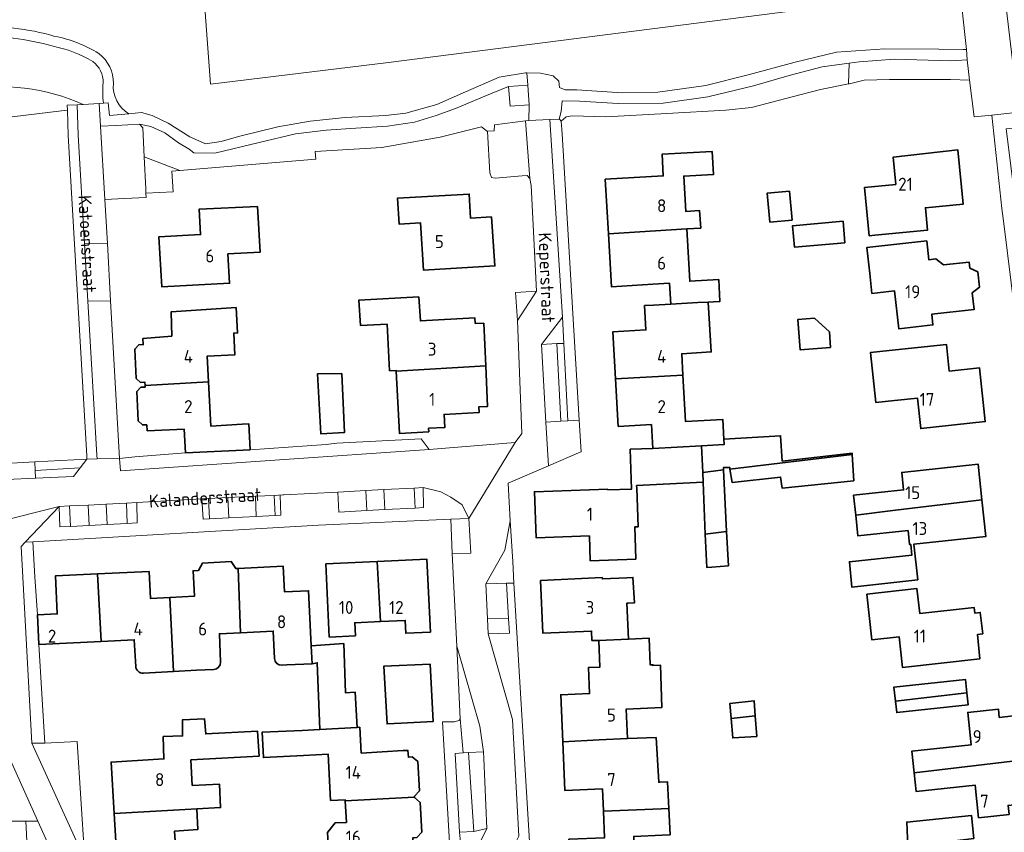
# Model space of a CAD drawing. Header units: metres. Extents: x 245598 to 248629, y 478632 to 481821.
# Tile 81 of 122: x 247594 to 247732, y 479771 to 479884. Entities that reach past the tile are written whole.
import ezdxf
from ezdxf.enums import TextEntityAlignment as Align

# ---------------------------------------------------------------- set-up
doc = ezdxf.new("R2010")
doc.units = ezdxf.units.M
for name, color, linetype, lineweight in [('B-XX-GR-GROENVOORZIENING-GV', 80, 'Continuous', 18), ('B-XX-IE-TERREINAFSCHEIDING_KUNSTMATIG_HEKWERK-G', 20, 'IE-TERREINAFSCHEIDING-KUNSTMATIG', 18), ('B-XX-OG-BEBOUWING-GV', 7, 'Continuous', 35), ('B-XX-OG-BEBOUWING-T18', 10, 'Continuous', 18), ('B-XX-OG-BEBOUWING_LOODS-GV', 7, 'Continuous', 35), ('B-XX-OG-TERREIN_ERF-GV', 7, 'Continuous', 18), ('B-XX-OG-TOPOGRAFIE-T18', 10, 'Continuous', 18), ('B-XX-VH-ONVERHARD-GV', 252, 'Continuous', 18), ('B-XX-VH-VERHARDING_GESLOTEN-GV', 252, 'Continuous', 18), ('B-XX-VH-VERHARDING_OPEN-GV', 252, 'Continuous', 18)]:
    doc.layers.add(name, color=color, linetype=linetype, lineweight=lineweight)
doc.styles.add('NLCS-ISO-M-T18', font='NLCS-ISO.ttf', dxfattribs={"height": 1.8})
doc.linetypes.add('IE-TERREINAFSCHEIDING-KUNSTMATIG', pattern='A,4,[82,NLCS.SHX,S=0.75,R=90,X=0,Y=0],4,-2', length=10)

msp = doc.modelspace()

# ---------------------------------------------------------------- linework, layer by layer
at = {"layer": 'B-XX-GR-GROENVOORZIENING-GV'}
for points in [[(247725.613, 479888.2), (247645.912, 479877.963), (247621.075, 479874.938), (247619.494, 479896.311)], [(247609.696, 479870.816), (247611.462, 479870.975), (247612.975, 479870.588), (247615.175, 479869.513), (247618.225, 479867.612), (247620.375, 479866.625), (247622.575, 479866.975), (247625, 479867.638), (247630.475, 479869.013), (247634.975, 479869.787), (247639.862, 479870.313), (247645.475, 479870.575), (247648.325, 479870.912), (247652.638, 479872.125), (247656.625, 479873.9), (247661.325, 479875.9), (247665.025, 479876.525), (247665.211, 479876.52), (247667.088, 479876.475), (247668.863, 479876.125), (247669.675, 479875.375), (247669.738, 479874.5), (247670.525, 479874.175), (247672.175, 479874.175), (247678.5, 479873.725), (247683.488, 479873.825), (247690.162, 479874.775), (247696.063, 479876.225), (247702.6, 479878.013), (247708.4, 479879.4), (247715.137, 479879.875), (247722.625, 479879.825), (247726.1, 479879.775), (247726.525, 479879.763), (247726.275, 479881.888), (247725.688, 479887.513)], [(247603.35, 479872.132), (247605.587, 479872.263)], [(247605.587, 479872.263), (247606.167, 479872.292)]]:
    msp.add_lwpolyline(points, dxfattribs=at)
for points in [[(247587.782, 479882.799, -0.0934158), (247599.402, 479881.611)], [(247599.138, 479880.227, 0.09344), (247587.901, 479881.395)], [(247599.402, 479881.611, -0.0924674), (247605.515, 479879.216)], [(247604.67, 479878.089, 0.0924383), (247599.138, 479880.227)], [(247606.133, 479875.14, 0.2430343), (247604.67, 479878.089)], [(247605.515, 479879.216, -0.2429097), (247607.544, 479875.025)], [(247586.694, 479874.172, -0.1471226), (247603.35, 479872.132)], [(247606.167, 479872.292, -0.0575929), (247606.133, 479875.14)], [(247607.544, 479875.025, 0.2844818), (247609.696, 479870.816)]]:
    msp.add_lwpolyline(points, format="xyb", dxfattribs=at)
for points in [[(247710.031, 479874.98), (247710.2, 479875.013), (247712.213, 479875.513), (247715.787, 479875.575), (247720.338, 479875.575), (247724.262, 479875.588), (247726.938, 479875.5), (247726.587, 479878.325), (247724.337, 479878.2), (247721.175, 479878.3), (247716.475, 479878.412), (247711.537, 479878.063), (247710.13, 479877.871)], [(247669.975, 479869.775), (247670.675, 479870.375), (247671.5, 479870.513), (247676.225, 479870.375), (247684.738, 479870.862), (247692.963, 479871.325), (247696.525, 479871.675), (247702.188, 479873.175), (247706.137, 479874.225), (247710.031, 479874.98), (247710.13, 479877.871), (247706.4, 479877.362), (247701.775, 479876.175), (247696.787, 479874.713), (247690.425, 479873.175), (247684.225, 479872.3), (247677.925, 479872.263), (247672.563, 479872.575), (247670.137, 479872.625), (247669.975, 479871.138), (247669.725, 479870.061), (247669.762, 479870.063)], [(247659.713, 479868.362), (247659.713, 479868.388), (247660.625, 479868.438), (247660.675, 479869.263), (247665.017, 479869.839), (247665.476, 479869.9), (247665.525, 479872.075), (247662.875, 479871.875), (247662.625, 479874.612), (247659.363, 479873.287), (247655.275, 479871.575), (247652.575, 479870.588), (247649.513, 479869.662), (247645.763, 479869.088), (247641.338, 479868.825), (247637.225, 479868.513), (247632.938, 479868), (247627.9, 479866.8), (247621.712, 479865.313), (247618.788, 479865.388), (247618.1, 479865.9), (247616.625, 479866.775), (247614.737, 479868.175), (247612.775, 479869.063), (247611.2, 479869.362), (247611.675, 479868.875), (247611.859, 479864.839), (247616.83, 479862.899), (247635.787, 479864.486), (247635.7, 479865.563), (247644.987, 479866.138), (247653.125, 479867.575), (247658.875, 479869)], [(247612.063, 479860.375), (247612.091, 479859.763), (247615.889, 479859.924), (247615.681, 479862.803), (247616.83, 479862.899), (247611.859, 479864.839)], [(247670.938, 479828.025), (247670.338, 479838.787), (247669.375, 479838.787), (247669.925, 479827.963)], [(247592.506, 479822.052), (247592.633, 479819.822), (247596.675, 479820), (247596.625, 479821.1), (247596.598, 479822.28)], [(247603.863, 479822.687), (247596.598, 479822.28), (247596.625, 479821.1), (247602.929, 479821.476)], [(247627.35, 479817.505), (247627.469, 479814.693), (247630.108, 479814.833), (247629.99, 479817.626)], [(247631.178, 479817.681), (247629.99, 479817.626), (247630.108, 479814.833), (247630.9, 479814.875), (247630.825, 479817.662)], [(247642.763, 479818.295), (247638.825, 479818.088), (247638.975, 479815.3), (247642.881, 479815.506)], [(247642.881, 479815.506), (247645.395, 479815.639), (247645.277, 479818.427), (247642.763, 479818.295)], [(247649.498, 479818.648), (247645.277, 479818.427), (247645.395, 479815.639), (247649.615, 479815.862)], [(247650.737, 479818.713), (247649.498, 479818.648), (247649.615, 479815.862), (247650.8, 479815.925)], [(247601.428, 479816.147), (247601.549, 479813.299), (247604.151, 479813.432), (247604.032, 479816.276)], [(247604.032, 479816.276), (247604.151, 479813.432), (247606.666, 479813.56), (247606.546, 479816.4)], [(247609.477, 479813.704), (247609.357, 479816.54), (247606.546, 479816.4), (247606.666, 479813.56)], [(247610.837, 479816.613), (247609.357, 479816.54), (247609.477, 479813.704), (247610.875, 479813.775)], [(247620.951, 479814.346), (247620.829, 479817.205), (247619.888, 479817.162), (247620.087, 479814.3)], [(247620.829, 479817.205), (247620.951, 479814.346), (247623.635, 479814.489), (247623.515, 479817.329)], [(247627.35, 479817.505), (247623.515, 479817.329), (247623.635, 479814.489), (247627.469, 479814.693)], [(247599.975, 479816.075), (247600.088, 479813.225), (247601.549, 479813.299), (247601.428, 479816.147)], [(247657.388, 479809.588), (247657.125, 479814.4), (247654.625, 479814.325), (247654.8, 479809.513), (247654.8, 479809.5)], [(247659.708, 479800.394), (247662.644, 479800.476), (247662.363, 479805.363), (247659.463, 479805.275)], [(247662.644, 479800.476), (247659.708, 479800.394), (247659.825, 479798.312), (247662.762, 479798.425)], [(247656.329, 479781.73), (247655.225, 479781.625), (247655.8, 479770.663), (247657.8, 479770.762), (247657.063, 479781.8)]]:
    msp.add_lwpolyline(points, close=True, dxfattribs=at)
at = {"layer": 'B-XX-IE-TERREINAFSCHEIDING_KUNSTMATIG_HEKWERK-G'}
msp.add_lwpolyline([(247626.611, 479823.982), (247637.2, 479824.738)], dxfattribs=at)
at = {"layer": 'B-XX-OG-BEBOUWING-GV'}
for points in [[(247716.673, 479860.976), (247712.297, 479860.55), (247712.953, 479853.818), (247713.727, 479853.893), (247721.082, 479854.61), (247720.778, 479857.722), (247726.042, 479858.235), (247725.283, 479865.796), (247716.302, 479864.781)], [(247687.499, 479854.765), (247689.452, 479854.889), (247689.297, 479857.325), (247687.363, 479857.202), (247687.089, 479862.122), (247691.206, 479862.351), (247691.026, 479865.574), (247684.06, 479865.186), (247684.229, 479862.148), (247676.135, 479861.696), (247676.567, 479854.07)], [(247660.274, 479856.432), (247657.359, 479856.254), (247657.171, 479859.631), (247647.18, 479859.058), (247647.388, 479855.434), (247650.391, 479855.607), (247650.768, 479849.029), (247660.759, 479849.602)], [(247699.061, 479855.72), (247702.177, 479855.998), (247701.819, 479860.01), (247698.703, 479859.732)], [(247627.661, 479857.9), (247619.531, 479857.533), (247619.717, 479853.975), (247613.895, 479853.67), (247614.324, 479846.672), (247623.758, 479847.2), (247623.529, 479851.28), (247628.017, 479851.531)], [(247689.054, 479844.495), (247690.491, 479844.576), (247691.242, 479844.618), (247692.117, 479844.667), (247691.948, 479847.699), (247687.906, 479847.474), (247687.499, 479854.765), (247676.567, 479854.07), (247676.984, 479846.709), (247682.76, 479847.05), (247685.109, 479847.188), (247685.271, 479844.281)], [(247709.554, 479852.838), (247709.286, 479855.843), (247702.255, 479855.216), (247702.523, 479852.211)], [(247726.955, 479849.308), (247726.867, 479850.151), (247723.288, 479849.761), (247722.245, 479850.583), (247721.251, 479850.475), (247720.966, 479853.093), (247712.629, 479852.185), (247713.024, 479848.562), (247713.327, 479845.784), (247716.482, 479846.128), (247717.056, 479840.859), (247721.827, 479841.379), (247721.665, 479842.87), (247727.56, 479843.512), (247727.315, 479845.862), (247728.316, 479846.637), (247728.083, 479848.775)], [(247657.997, 479841.573), (247657.96, 479842.372), (247650.361, 479841.943), (247650.138, 479845.284), (247641.797, 479844.843), (247642.006, 479841.307), (247645.725, 479841.47), (247646.069, 479834.996), (247646.968, 479835.043), (247646.972, 479834.959), (247659.467, 479835.673), (247659.194, 479841.629)], [(247620.818, 479833.466), (247620.646, 479837.038), (247624.473, 479837.212), (247624.335, 479840.247), (247624.866, 479840.272), (247624.657, 479843.807), (247615.628, 479843.228), (247615.693, 479839.831), (247611.666, 479839.471), (247611.704, 479838.652), (247611.085, 479838.623), (247610.533, 479838.017), (247610.724, 479833.921), (247611.33, 479833.369), (247611.949, 479833.398), (247611.97, 479832.961)], [(247690.491, 479844.576), (247689.054, 479844.495), (247685.271, 479844.281), (247682.871, 479844.147), (247681.611, 479844.077), (247681.8, 479840.697), (247677.202, 479840.441), (247677.567, 479833.884), (247686.968, 479834.402), (247686.803, 479837.365), (247690.907, 479837.61)], [(247715.723, 479837.801), (247713.115, 479837.52), (247713.865, 479830.558), (247716.473, 479830.839), (247719.658, 479831.182), (247720.115, 479826.934), (247729.128, 479827.904), (247728.322, 479835.395), (247724.105, 479834.94), (247723.705, 479838.66)], [(247659.467, 479835.673), (247646.972, 479834.959), (247647.434, 479826.266), (247651.518, 479826.483), (247651.492, 479826.982), (247653.768, 479827.103), (247653.672, 479828.92), (247658.565, 479829.18), (247658.528, 479829.977), (247659.726, 479830.033)], [(247639.4, 479834.613), (247636.025, 479834.575), (247636.463, 479826.225), (247639.775, 479826.375)], [(247689.577, 479824.544), (247692.726, 479824.719), (247692.684, 479825.464), (247692.532, 479828.198), (247687.33, 479827.909), (247686.968, 479834.402), (247677.567, 479833.884), (247677.938, 479827.236), (247682.58, 479827.494), (247682.765, 479824.164)], [(247612.226, 479827.474), (247612.265, 479826.634), (247617.427, 479826.839), (247617.613, 479823.532), (247625.637, 479823.933), (247626.611, 479823.982), (247626.43, 479827.605), (247625.515, 479827.559), (247621.116, 479827.28), (247620.818, 479833.466), (247611.97, 479832.961), (247611.981, 479832.728), (247611.361, 479832.699), (247610.809, 479832.093), (247611, 479827.997), (247611.606, 479827.445)], [(247693.527, 479821.286), (247710.572, 479823.332), (247710.563, 479823.5), (247700.825, 479822.412), (247700.588, 479825.937), (247692.684, 479825.464), (247692.726, 479824.719), (247689.577, 479824.544), (247689.73, 479820.83), (247692.625, 479821.178), (247692.637, 479821.525), (247693.488, 479821.525)], [(247689.577, 479824.544), (247682.765, 479824.164), (247679.608, 479824.053), (247679.804, 479818.502), (247676.496, 479818.385), (247676.493, 479818.485), (247666.259, 479818.123), (247666.485, 479811.717), (247673.93, 479811.98), (247674.052, 479808.521), (247680.396, 479808.745), (247680.238, 479813.216), (247680.707, 479813.233), (247680.516, 479818.628), (247680.498, 479818.986), (247689.786, 479819.456), (247689.73, 479820.83)], [(247693.527, 479821.286), (247693.838, 479819.4), (247700.588, 479820.175), (247700.825, 479818.625), (247710.775, 479819.662), (247710.572, 479823.332)], [(247711.059, 479814.879), (247716.582, 479815.579), (247728.664, 479816.987), (247728.136, 479821.957), (247717.481, 479820.824), (247717.74, 479818.384), (247710.765, 479817.642)], [(247690.083, 479812.22), (247693.059, 479812.597), (247692.625, 479821.178), (247689.73, 479820.83), (247689.786, 479819.456)], [(247711.059, 479814.879), (247711.367, 479811.982), (247718.352, 479812.725), (247718.56, 479810.767), (247718.731, 479810.785), (247718.887, 479809.3), (247710.175, 479808.363), (247710.525, 479804.825), (247719.713, 479805.863), (247719.176, 479810.832), (247729.205, 479811.899), (247728.664, 479816.987), (247716.582, 479815.579)], [(247693.059, 479812.597), (247690.083, 479812.22), (247690.275, 479807.575), (247691.012, 479807.625), (247693.3, 479807.812)], [(247644.34, 479808.399), (247637.173, 479808.065), (247637.649, 479797.877), (247641.291, 479798.046), (247641.206, 479799.86), (247644.78, 479800.027)], [(247644.78, 479800.027), (247648.239, 479800.188), (247648.323, 479798.402), (247651.752, 479798.562), (247651.277, 479808.723), (247644.34, 479808.399)], [(247596.987, 479800.959), (247597.176, 479796.845), (247605.862, 479797.275), (247605.315, 479806.677), (247599.47, 479806.388), (247599.732, 479801.094)], [(247667.096, 479805.75), (247667.444, 479798.396), (247674.235, 479798.717), (247674.281, 479797.394), (247675.23, 479797.414), (247679.367, 479797.597), (247679.15, 479802.59), (247679.322, 479802.598), (247680.219, 479802.655), (247679.995, 479806.181), (247679.155, 479806.128), (247675.73, 479805.966), (247675.721, 479806.157)], [(247712.585, 479803.861), (247713.295, 479797.501), (247717.103, 479797.926), (247717.58, 479793.649), (247728.387, 479794.855), (247728.019, 479798.227), (247728.761, 479798.325), (247728.418, 479801.316), (247727.666, 479801.226), (247727.581, 479801.992), (247719.994, 479801.17), (247719.588, 479804.64)], [(247636.336, 479784.984), (247641.55, 479785.277), (247641.275, 479790.175), (247639.938, 479790.075), (247639.662, 479796.963), (247635.147, 479796.647), (247635.27, 479794.154), (247635.975, 479794.287)], [(247679.223, 479783.736), (247679.043, 479787.813), (247684.037, 479788.075), (247683.823, 479793.961), (247682.786, 479793.903), (247682.781, 479794.014), (247682.399, 479793.997), (247682.234, 479797.724), (247679.367, 479797.597), (247675.23, 479797.414), (247675.395, 479793.687), (247673.798, 479793.616), (247673.958, 479790.004), (247669.928, 479789.826), (247670.219, 479783.276), (247675.301, 479783.563)], [(247647.688, 479785.875), (247652.125, 479786.1), (247651.737, 479794.075), (247645.275, 479793.825), (247645.713, 479785.775)], [(247726.548, 479790.087), (247726.345, 479791.965), (247716.391, 479790.89), (247716.602, 479788.924)], [(247716.602, 479788.924), (247716.77, 479787.351), (247726.728, 479788.421), (247726.548, 479790.087)], [(247697.057, 479786.875), (247696.907, 479788.973), (247693.491, 479788.607), (247693.673, 479786.529)], [(247735.303, 479780.856), (247734.622, 479787.056), (247731.075, 479786.666), (247730.947, 479787.834), (247726.677, 479787.365), (247727.171, 479782.869), (247718.873, 479781.957), (247719.203, 479778.951)], [(247615.922, 479773.75), (247619.163, 479773.939), (247622.5, 479774.104), (247622.339, 479777.367), (247618.547, 479777.18), (247618.372, 479780.736), (247627.862, 479781.275), (247627.662, 479784.738), (247620.425, 479784.375), (247620.275, 479786.463), (247617.164, 479786.318), (247617.207, 479784.097), (247614.504, 479784.009), (247614.594, 479780.874), (247607.239, 479780.449), (247607.653, 479773.266)], [(247693.673, 479786.529), (247693.912, 479783.812), (247697.262, 479784.025), (247697.057, 479786.875)], [(247639.891, 479775.064), (247649.55, 479775.558), (247649.543, 479775.688), (247650.223, 479776.428), (247649.992, 479780.521), (247649.215, 479781.158), (247648.677, 479781.128), (247648.624, 479782.077), (247647.943, 479782.039), (247642.104, 479781.71), (247641.902, 479785.297), (247641.55, 479785.277), (247636.336, 479784.984), (247633.87, 479784.846), (247628.285, 479784.601), (247628.459, 479781.063), (247634.067, 479781.34), (247637.513, 479781.533), (247637.829, 479775.109), (247639.885, 479775.178)], [(247679.223, 479783.736), (247675.301, 479783.563), (247670.219, 479783.276), (247670.521, 479776.471), (247675.736, 479776.702), (247675.874, 479773.589), (247683.921, 479773.944), (247684.983, 479773.991), (247684.799, 479777.698), (247683.757, 479777.646), (247683.59, 479777.639), (247683.225, 479783.862)], [(247719.203, 479778.951), (247719.49, 479776.342), (247727.699, 479777.244), (247728.201, 479772.673), (247732.441, 479773.139), (247732.302, 479774.408), (247735.967, 479774.811), (247735.303, 479780.856)], [(247640.061, 479772.044), (247638.49, 479771.967), (247637.409, 479770.631), (247637.528, 479768.211), (247634.826, 479768.06), (247635.019, 479764.618), (247642.913, 479765.061), (247642.721, 479768.463), (247649.368, 479768.837), (247649.308, 479769.906), (247649.847, 479769.936), (247650.547, 479770.657), (247650.312, 479774.83), (247649.554, 479775.489), (247649.55, 479775.558), (247639.891, 479775.064)], [(247607.653, 479773.266), (247608.058, 479766.253), (247615.423, 479766.679), (247615.638, 479764.025), (247627.075, 479764.6), (247627.075, 479764.675), (247626.8, 479768.075), (247616.285, 479767.458), (247616.09, 479770.833), (247619.325, 479771.025), (247619.163, 479773.939), (247615.922, 479773.75)], [(247671.106, 479768.946), (247671.115, 479768.736), (247670.576, 479768.712), (247669.891, 479767.973), (247670.054, 479764.283), (247670.801, 479763.607), (247671.341, 479763.631), (247671.355, 479763.308), (247676.341, 479763.59), (247680.385, 479763.769), (247680.106, 479770.076), (247684.085, 479770.252), (247685.166, 479770.306), (247684.983, 479773.991), (247683.921, 479773.944), (247675.874, 479773.589), (247676.037, 479769.905), (247671.073, 479769.685)], [(247727.532, 479769.771), (247727.225, 479772.988), (247718.175, 479772.075), (247718.325, 479768.738), (247718.346, 479768.739), (247721.485, 479769.071)]]:
    msp.add_lwpolyline(points, close=True, dxfattribs=at)
for points in [[(247622.494, 479794.375), (247622.337, 479798.338), (247625.271, 479798.483), (247624.943, 479807.438), (247624.605, 479807.421), (247623.989, 479808.387), (247619.962, 479808.188), (247619.435, 479807.165), (247618.669, 479807.127), (247618.845, 479803.554), (247615.44, 479803.386)], [(247612.52, 479807.033), (247605.315, 479806.677), (247605.862, 479797.275), (247610.465, 479797.502), (247610.672, 479793.791)], [(247611.726, 479792.849), (247615.946, 479793.084), (247615.715, 479797.762), (247615.44, 479803.386), (247612.706, 479803.251), (247612.52, 479807.033)], [(247631.067, 479793.947), (247631.729, 479793.98), (247635.27, 479794.154), (247635.147, 479796.647), (247634.768, 479804.333), (247631.414, 479804.168), (247631.237, 479807.749), (247624.943, 479807.438)], [(247624.943, 479807.438), (247625.271, 479798.483), (247629.832, 479798.709), (247630.019, 479794.897)], [(247615.44, 479803.386), (247615.715, 479797.762), (247615.946, 479793.084), (247619.135, 479793.241), (247621.534, 479793.336)]]:
    msp.add_lwpolyline(points, dxfattribs=at)
for points in [[(247621.534, 479793.336, 0.4137937), (247622.494, 479794.375)], [(247630.019, 479794.897, 0.4135504), (247631.067, 479793.947)], [(247610.672, 479793.791, 0.4146523), (247611.726, 479792.849)]]:
    msp.add_lwpolyline(points, format="xyb", dxfattribs=at)
at = {"layer": 'B-XX-OG-BEBOUWING_LOODS-GV'}
msp.add_lwpolyline([(247707.556, 479838.236), (247707.388, 479840.4), (247705.314, 479842.317), (247702.983, 479842.136), (247703.313, 479837.906)], close=True, dxfattribs=at)
at = {"layer": 'B-XX-OG-TERREIN_ERF-GV'}
for points in [[(247725.613, 479888.2), (247725.907, 479888.222), (247726.925, 479888.3), (247727.063, 479889.475), (247726.05, 479898.437), (247720.295, 479897.832), (247719.808, 479902.469), (247725.563, 479903.074), (247724.238, 479913.025), (247722.988, 479912.888), (247722.837, 479912.868), (247687.207, 479908.195), (247661.425, 479904.813), (247629.427, 479900.609), (247619.275, 479899.275), (247619.277, 479899.253), (247619.494, 479896.311), (247621.075, 479874.938), (247645.912, 479877.963)], [(247620.646, 479837.038), (247620.818, 479833.466), (247621.116, 479827.28), (247625.515, 479827.559), (247626.43, 479827.605), (247626.611, 479823.982), (247637.2, 479824.738), (247638.688, 479824.888), (247650.487, 479825.525), (247651.6, 479824.037), (247663.563, 479824.975), (247664.512, 479826.263), (247663.887, 479842.013), (247663.631, 479845.899), (247666.563, 479846.113), (247665.8, 479860.825), (247665.625, 479861.775), (247665.225, 479862.213), (247664.537, 479862.162), (247660.775, 479861.838), (247660.275, 479861.925), (247660.025, 479862.575), (247659.713, 479868.362), (247658.875, 479869), (247653.125, 479867.575), (247644.987, 479866.138), (247635.7, 479865.563), (247635.787, 479864.486), (247616.83, 479862.899), (247615.681, 479862.803), (247615.889, 479859.924), (247612.091, 479859.763), (247612.119, 479859.151), (247609.1, 479859.013), (247606.363, 479858.888), (247606.714, 479852.748), (247607.17, 479844.755), (247608.425, 479822.775), (247610.538, 479823), (247617.613, 479823.532), (247617.427, 479826.839), (247612.265, 479826.634), (247612.226, 479827.474), (247611.606, 479827.445), (247611, 479827.997), (247610.809, 479832.093), (247611.361, 479832.699), (247611.981, 479832.728), (247611.97, 479832.961), (247611.949, 479833.398), (247611.33, 479833.369), (247610.724, 479833.921), (247610.533, 479838.017), (247611.085, 479838.623), (247611.704, 479838.652), (247611.666, 479839.471), (247615.693, 479839.831), (247615.628, 479843.228), (247624.657, 479843.807), (247624.866, 479840.272), (247624.335, 479840.247), (247624.473, 479837.212)], [(247713.727, 479853.893), (247712.953, 479853.818), (247712.297, 479860.55), (247716.673, 479860.976), (247716.302, 479864.781), (247725.283, 479865.796), (247726.042, 479858.235), (247720.778, 479857.722), (247721.082, 479854.61)], [(247710.572, 479823.332), (247710.775, 479819.662), (247700.825, 479818.625), (247700.588, 479820.175), (247693.838, 479819.4), (247693.527, 479821.286), (247693.488, 479821.525), (247692.637, 479821.525), (247692.625, 479821.178), (247693.059, 479812.597), (247693.3, 479807.812), (247691.012, 479807.625), (247690.275, 479807.575), (247690.083, 479812.22), (247689.786, 479819.456), (247680.498, 479818.986), (247680.516, 479818.628), (247680.707, 479813.233), (247680.238, 479813.216), (247680.396, 479808.745), (247674.052, 479808.521), (247673.93, 479811.98), (247666.485, 479811.717), (247666.259, 479818.123), (247676.493, 479818.485), (247676.496, 479818.385), (247679.804, 479818.502), (247679.608, 479824.053), (247682.765, 479824.164), (247682.58, 479827.494), (247677.938, 479827.236), (247677.567, 479833.884), (247677.202, 479840.441), (247681.8, 479840.697), (247681.611, 479844.077), (247682.871, 479844.147), (247685.271, 479844.281), (247685.109, 479847.188), (247682.76, 479847.05), (247676.984, 479846.709), (247676.567, 479854.07), (247676.135, 479861.696), (247684.229, 479862.148), (247684.06, 479865.186), (247691.026, 479865.574), (247691.206, 479862.351), (247687.089, 479862.122), (247687.363, 479857.202), (247689.297, 479857.325), (247689.452, 479854.889), (247687.499, 479854.765), (247687.906, 479847.474), (247691.948, 479847.699), (247692.117, 479844.667), (247691.242, 479844.618), (247690.491, 479844.576), (247690.907, 479837.61), (247686.803, 479837.365), (247686.968, 479834.402), (247687.33, 479827.909), (247692.532, 479828.198), (247692.684, 479825.464), (247700.588, 479825.937), (247700.825, 479822.412), (247710.563, 479823.5)], [(247657.171, 479859.631), (247657.359, 479856.254), (247660.274, 479856.432), (247660.759, 479849.602), (247650.768, 479849.029), (247650.391, 479855.607), (247647.388, 479855.434), (247647.18, 479859.058)], [(247699.061, 479855.72), (247698.703, 479859.732), (247701.819, 479860.01), (247702.177, 479855.998)], [(247627.661, 479857.9), (247628.017, 479851.531), (247623.529, 479851.28), (247623.758, 479847.2), (247614.324, 479846.672), (247613.895, 479853.67), (247619.717, 479853.975), (247619.531, 479857.533)], [(247709.554, 479852.838), (247702.523, 479852.211), (247702.255, 479855.216), (247709.286, 479855.843)], [(247723.288, 479849.761), (247726.867, 479850.151), (247726.955, 479849.308), (247728.083, 479848.775), (247728.316, 479846.637), (247727.315, 479845.862), (247727.56, 479843.512), (247721.665, 479842.87), (247721.827, 479841.379), (247717.056, 479840.859), (247716.482, 479846.128), (247713.327, 479845.784), (247713.024, 479848.562), (247712.629, 479852.185), (247720.966, 479853.093), (247721.251, 479850.475), (247722.245, 479850.583)], [(247645.725, 479841.47), (247642.006, 479841.307), (247641.797, 479844.843), (247650.138, 479845.284), (247650.361, 479841.943), (247657.96, 479842.372), (247657.997, 479841.573), (247659.194, 479841.629), (247659.467, 479835.673), (247659.726, 479830.033), (247658.528, 479829.977), (247658.565, 479829.18), (247653.672, 479828.92), (247653.768, 479827.103), (247651.492, 479826.982), (247651.518, 479826.483), (247647.434, 479826.266), (247646.972, 479834.959), (247646.968, 479835.043), (247646.069, 479834.996)], [(247707.388, 479840.4), (247707.556, 479838.236), (247703.313, 479837.906), (247702.983, 479842.136), (247705.314, 479842.317)], [(247716.473, 479830.839), (247713.865, 479830.558), (247713.115, 479837.52), (247715.723, 479837.801), (247723.705, 479838.66), (247724.105, 479834.94), (247728.322, 479835.395), (247729.128, 479827.904), (247720.115, 479826.934), (247719.658, 479831.182)], [(247639.4, 479834.613), (247639.775, 479826.375), (247636.463, 479826.225), (247636.025, 479834.575)], [(247711.059, 479814.879), (247710.765, 479817.642), (247717.74, 479818.384), (247717.481, 479820.824), (247728.136, 479821.957), (247728.664, 479816.987), (247729.205, 479811.899), (247719.176, 479810.832), (247719.713, 479805.863), (247710.525, 479804.825), (247710.175, 479808.363), (247718.887, 479809.3), (247718.731, 479810.785), (247718.56, 479810.767), (247718.352, 479812.725), (247711.367, 479811.982)], [(247644.34, 479808.399), (247651.277, 479808.723), (247651.752, 479798.562), (247648.323, 479798.402), (247648.239, 479800.188), (247644.78, 479800.027), (247641.206, 479799.86), (247641.291, 479798.046), (247637.649, 479797.877), (247637.173, 479808.065)], [(247712.585, 479803.861), (247719.588, 479804.64), (247719.994, 479801.17), (247727.581, 479801.992), (247727.666, 479801.226), (247728.418, 479801.316), (247728.761, 479798.325), (247728.019, 479798.227), (247728.387, 479794.855), (247717.58, 479793.649), (247717.103, 479797.926), (247713.295, 479797.501)], [(247645.713, 479785.775), (247645.275, 479793.825), (247651.737, 479794.075), (247652.125, 479786.1), (247647.688, 479785.875)], [(247716.602, 479788.924), (247716.391, 479790.89), (247726.345, 479791.965), (247726.548, 479790.087), (247726.728, 479788.421), (247716.77, 479787.351)], [(247697.057, 479786.875), (247697.262, 479784.025), (247693.912, 479783.812), (247693.673, 479786.529), (247693.491, 479788.607), (247696.907, 479788.973)], [(247735.303, 479780.856), (247735.967, 479774.811), (247732.302, 479774.408), (247732.441, 479773.139), (247728.201, 479772.673), (247727.699, 479777.244), (247719.49, 479776.342), (247719.203, 479778.951), (247718.873, 479781.957), (247727.171, 479782.869), (247726.677, 479787.365), (247730.947, 479787.834), (247731.075, 479786.666), (247734.622, 479787.056)]]:
    msp.add_lwpolyline(points, close=True, dxfattribs=at)
for points in [[(247733.712, 479839.363), (247731.738, 479855.138), (247731.425, 479857.612), (247730.018, 479870.611), (247727.575, 479870.375), (247726.938, 479875.5), (247724.262, 479875.588), (247720.338, 479875.575), (247715.787, 479875.575), (247712.213, 479875.513), (247710.2, 479875.013), (247710.031, 479874.98), (247706.137, 479874.225), (247702.188, 479873.175), (247696.525, 479871.675), (247692.963, 479871.325), (247684.738, 479870.862), (247676.225, 479870.375), (247671.5, 479870.513), (247670.675, 479870.375), (247669.975, 479869.775), (247670.125, 479868.025), (247672.5, 479828.106), (247672.762, 479823.7), (247672.725, 479823.687), (247668.226, 479821.748), (247662.575, 479819.312), (247662.887, 479814.088), (247663.225, 479808.388), (247663.404, 479805.398), (247665.475, 479770.9), (247666.5, 479753.262)], [(247586.694, 479874.172), (247533.971, 479868.403), (247534.172, 479864.206), (247545.233, 479864.895), (247553.429, 479865.546), (247566.684, 479867.182), (247575.967, 479868.295), (247583.821, 479869.237), (247600.334, 479871.228), (247601.131, 479871.325), (247601.113, 479872), (247602.511, 479872.082), (247603.35, 479872.132)], [(247592.506, 479822.052), (247596.598, 479822.28), (247603.863, 479822.687), (247603.825, 479823.113), (247601.225, 479867.775), (247601.131, 479871.325), (247600.334, 479871.228), (247583.821, 479869.237)], [(247654.525, 479767.625), (247653.463, 479786.075), (247655.1, 479786.062), (247655.4, 479786.125), (247655.775, 479786.263), (247655.912, 479786.475), (247655.427, 479796.625), (247654.8, 479809.5), (247654.8, 479809.513), (247654.625, 479814.325), (247636.162, 479813.475), (247596.313, 479811.125), (247596.602, 479806.247)], [(247596.602, 479806.247), (247596.987, 479800.959), (247599.732, 479801.094), (247599.47, 479806.388), (247605.315, 479806.677), (247612.52, 479807.033), (247612.706, 479803.251), (247615.44, 479803.386), (247618.845, 479803.554), (247618.669, 479807.127), (247619.435, 479807.165), (247619.962, 479808.188), (247623.989, 479808.387), (247624.605, 479807.421), (247624.943, 479807.438), (247631.237, 479807.749), (247631.414, 479804.168), (247634.768, 479804.333), (247635.147, 479796.647), (247639.662, 479796.963), (247639.938, 479790.075), (247641.275, 479790.175), (247641.55, 479785.277), (247641.902, 479785.297), (247642.104, 479781.71), (247647.943, 479782.039), (247648.624, 479782.077), (247648.677, 479781.128), (247649.215, 479781.158), (247649.992, 479780.521), (247650.223, 479776.428), (247649.543, 479775.688), (247649.55, 479775.558), (247649.554, 479775.489), (247650.312, 479774.83), (247650.547, 479770.657), (247649.847, 479769.936)], [(247676.037, 479769.905), (247675.874, 479773.589), (247675.736, 479776.702), (247670.521, 479776.471), (247670.219, 479783.276), (247669.928, 479789.826), (247673.958, 479790.004), (247673.798, 479793.616), (247675.395, 479793.687), (247675.23, 479797.414), (247674.281, 479797.394), (247674.235, 479798.717), (247667.444, 479798.396), (247667.096, 479805.75), (247675.721, 479806.157), (247675.73, 479805.966), (247679.155, 479806.128), (247679.995, 479806.181), (247680.219, 479802.655), (247679.322, 479802.598), (247679.15, 479802.59), (247679.367, 479797.597), (247682.234, 479797.724), (247682.399, 479793.997), (247682.781, 479794.014), (247682.786, 479793.903), (247683.823, 479793.961), (247684.037, 479788.075), (247679.043, 479787.813), (247679.223, 479783.736), (247683.225, 479783.862), (247683.59, 479777.639), (247683.757, 479777.646), (247684.799, 479777.698), (247684.983, 479773.991), (247685.166, 479770.306)], [(247630.019, 479794.897), (247629.832, 479798.709), (247625.271, 479798.483), (247622.337, 479798.338), (247622.494, 479794.375)], [(247610.672, 479793.791), (247610.465, 479797.502), (247605.862, 479797.275), (247597.176, 479796.845), (247597.977, 479783.088), (247602.512, 479783.3), (247602.512, 479783.287), (247603.525, 479767.463)], [(247637.409, 479770.631), (247638.49, 479771.967), (247640.061, 479772.044), (247639.891, 479775.064), (247639.885, 479775.178), (247637.829, 479775.109), (247637.513, 479781.533), (247634.067, 479781.34), (247628.459, 479781.063), (247628.285, 479784.601), (247633.87, 479784.846), (247636.336, 479784.984), (247635.975, 479794.287), (247635.27, 479794.154), (247631.729, 479793.98), (247631.067, 479793.947)], [(247621.534, 479793.336), (247619.135, 479793.241), (247615.946, 479793.084), (247611.726, 479792.849)], [(247608.058, 479766.253), (247607.653, 479773.266), (247607.239, 479780.449), (247614.594, 479780.874), (247614.504, 479784.009), (247617.207, 479784.097), (247617.164, 479786.318), (247620.275, 479786.463), (247620.425, 479784.375), (247627.662, 479784.738), (247627.862, 479781.275), (247618.372, 479780.736), (247618.547, 479777.18), (247622.339, 479777.367), (247622.5, 479774.104), (247619.163, 479773.939), (247619.325, 479771.025), (247616.09, 479770.833), (247616.285, 479767.458)], [(247718.325, 479768.738), (247718.175, 479772.075), (247727.225, 479772.988), (247727.532, 479769.771)], [(247595.612, 479766.699), (247595.325, 479772.225), (247593.325, 479772.225)]]:
    msp.add_lwpolyline(points, dxfattribs=at)
for points in [[(247603.35, 479872.132, 0.1471226), (247586.694, 479874.172)], [(247622.494, 479794.375, -0.4137937), (247621.534, 479793.336)], [(247631.067, 479793.947, -0.4135504), (247630.019, 479794.897)], [(247611.726, 479792.849, -0.4146523), (247610.672, 479793.791)]]:
    msp.add_lwpolyline(points, format="xyb", dxfattribs=at)
at = {"layer": 'B-XX-VH-ONVERHARD-GV'}
for points in [[(247599.402, 479881.611, 0.0934158), (247587.782, 479882.799)], [(247587.901, 479881.395, -0.09344), (247599.138, 479880.227)], [(247605.515, 479879.216, 0.0924674), (247599.402, 479881.611)], [(247599.138, 479880.227, -0.0924383), (247604.67, 479878.089)], [(247604.67, 479878.089, -0.2430343), (247606.133, 479875.14)], [(247607.544, 479875.025, 0.2429097), (247605.515, 479879.216)], [(247606.133, 479875.14, 0.0575929), (247606.167, 479872.292)], [(247609.696, 479870.816, -0.2844818), (247607.544, 479875.025)]]:
    msp.add_lwpolyline(points, format="xyb", dxfattribs=at)
msp.add_lwpolyline([(247606.167, 479872.292), (247606.837, 479872.325), (247607.025, 479870.575), (247609.696, 479870.816)], dxfattribs=at)
at = {"layer": 'B-XX-VH-VERHARDING_GESLOTEN-GV'}
for points in [[(247665.331, 479874.824), (247665.525, 479872.075), (247665.476, 479869.9), (247665.475, 479869.862), (247668.4, 479870), (247669.725, 479870.061), (247669.975, 479871.138), (247670.137, 479872.625), (247672.563, 479872.575), (247677.925, 479872.263), (247684.225, 479872.3), (247690.425, 479873.175), (247696.787, 479874.713), (247701.775, 479876.175), (247706.4, 479877.362), (247710.13, 479877.871), (247711.537, 479878.063), (247716.475, 479878.412), (247721.175, 479878.3), (247724.337, 479878.2), (247726.587, 479878.325), (247726.525, 479879.763), (247726.1, 479879.775), (247722.625, 479879.825), (247715.137, 479879.875), (247708.4, 479879.4), (247702.6, 479878.013), (247696.063, 479876.225), (247690.162, 479874.775), (247683.488, 479873.825), (247678.5, 479873.725), (247672.175, 479874.175), (247670.525, 479874.175), (247669.738, 479874.5), (247669.675, 479875.375), (247668.863, 479876.125), (247667.088, 479876.475), (247665.211, 479876.52)], [(247606.167, 479872.292), (247605.587, 479872.263), (247605.775, 479869.075), (247607.925, 479869.175), (247611.2, 479869.362), (247612.775, 479869.063), (247614.737, 479868.175), (247616.625, 479866.775), (247618.1, 479865.9), (247618.788, 479865.388), (247621.712, 479865.313), (247627.9, 479866.8), (247632.938, 479868), (247637.225, 479868.513), (247641.338, 479868.825), (247645.763, 479869.088), (247649.513, 479869.662), (247652.575, 479870.588), (247655.275, 479871.575), (247659.363, 479873.287), (247662.625, 479874.612), (247665.331, 479874.824), (247665.211, 479876.52), (247665.025, 479876.525), (247661.325, 479875.9), (247656.625, 479873.9), (247652.638, 479872.125), (247648.325, 479870.912), (247645.475, 479870.575), (247639.862, 479870.313), (247634.975, 479869.787), (247630.475, 479869.013), (247625, 479867.638), (247622.575, 479866.975), (247620.375, 479866.625), (247618.225, 479867.612), (247615.175, 479869.513), (247612.975, 479870.588), (247611.462, 479870.975), (247609.696, 479870.816), (247607.025, 479870.575), (247606.837, 479872.325)]]:
    msp.add_lwpolyline(points, close=True, dxfattribs=at)
at = {"layer": 'B-XX-VH-VERHARDING_OPEN-GV'}
for points in [[(247725.907, 479888.222), (247725.613, 479888.2), (247725.688, 479887.513), (247726.275, 479881.888), (247726.525, 479879.763), (247726.587, 479878.325), (247726.938, 479875.5), (247727.575, 479870.375), (247730.018, 479870.611), (247733.81, 479871.035), (247733.025, 479877.463), (247731.712, 479888.412), (247731.7, 479888.513), (247731.475, 479888.188), (247730.438, 479886.938), (247728.837, 479886.375), (247727.188, 479886.313), (247726.925, 479888.3)], [(247665.525, 479872.075), (247665.331, 479874.824), (247662.625, 479874.612), (247662.875, 479871.875)], [(247605.266, 479822.714), (247605.221, 479823.216), (247603.971, 479844.693), (247603.506, 479852.686), (247602.624, 479867.834), (247602.511, 479872.082), (247601.113, 479872), (247601.131, 479871.325), (247601.225, 479867.775), (247603.825, 479823.113), (247603.863, 479822.687)], [(247605.587, 479872.263), (247603.35, 479872.132), (247602.511, 479872.082), (247602.624, 479867.834), (247603.506, 479852.686), (247606.714, 479852.748), (247606.363, 479858.888), (247605.775, 479869.075)], [(247665.017, 479869.839), (247660.675, 479869.263), (247660.625, 479868.438), (247659.713, 479868.388), (247659.713, 479868.362), (247660.025, 479862.575), (247660.275, 479861.925), (247660.775, 479861.838), (247664.537, 479862.162), (247665.225, 479862.213), (247665.625, 479861.775)], [(247669.725, 479870.061), (247668.4, 479870), (247670.162, 479842.463), (247670.338, 479838.787), (247670.938, 479828.025), (247672.5, 479828.106), (247670.125, 479868.025), (247669.975, 479869.775), (247669.762, 479870.063)], [(247737.063, 479826.725), (247738.806, 479826.956), (247738.675, 479828.025), (247736.663, 479827.863), (247735.813, 479835.725), (247737.825, 479835.963), (247737.788, 479836.338), (247737.288, 479840.975), (247735.188, 479840.675), (247734.113, 479850.638), (247736.225, 479850.998), (247735.125, 479860.125), (247733.137, 479859.862), (247732.025, 479868.737), (247734.063, 479868.963), (247733.81, 479871.035), (247730.018, 479870.611), (247731.425, 479857.612), (247731.738, 479855.138), (247733.712, 479839.363), (247735.3, 479826.625)], [(247611.2, 479869.362), (247607.925, 479869.175), (247605.775, 479869.075), (247606.363, 479858.888), (247609.1, 479859.013), (247612.119, 479859.151), (247612.091, 479859.763), (247612.063, 479860.375), (247611.859, 479864.839), (247611.675, 479868.875)], [(247603.971, 479844.693), (247607.17, 479844.755), (247606.714, 479852.748), (247603.506, 479852.686)], [(247663.887, 479842.013), (247666.563, 479846.113), (247663.631, 479845.899)], [(247608.425, 479822.775), (247607.17, 479844.755), (247603.971, 479844.693), (247605.221, 479823.216), (247605.266, 479822.714)], [(247667.225, 479838.675), (247669.375, 479838.787), (247670.338, 479838.787), (247670.162, 479842.463)], [(247667.866, 479827.839), (247669.925, 479827.963), (247669.375, 479838.787), (247667.225, 479838.675)], [(247669.925, 479827.963), (247667.866, 479827.839), (247668.226, 479821.748), (247672.725, 479823.687), (247672.762, 479823.7), (247672.5, 479828.106), (247670.938, 479828.025)], [(247617.613, 479823.532), (247610.538, 479823), (247608.425, 479822.775), (247608.547, 479821.04), (247651.6, 479824.037), (247650.487, 479825.525), (247638.688, 479824.888), (247637.2, 479824.738), (247626.611, 479823.982), (247625.637, 479823.933)], [(247596.625, 479821.1), (247596.675, 479820), (247601.975, 479820.238), (247602.929, 479821.476)], [(247627.469, 479814.693), (247623.635, 479814.489), (247620.951, 479814.346), (247620.087, 479814.3), (247619.888, 479817.162), (247610.837, 479816.613), (247610.875, 479813.775), (247609.477, 479813.704), (247606.666, 479813.56), (247604.151, 479813.432), (247601.549, 479813.299), (247600.088, 479813.225), (247599.975, 479816.075), (247595.248, 479811.101), (247596.313, 479811.125), (247636.162, 479813.475), (247654.625, 479814.325), (247657.125, 479814.4), (247656.175, 479816.312), (247654.588, 479817.375), (247653.213, 479818.1), (247650.737, 479818.713), (247650.8, 479815.925), (247649.615, 479815.862), (247645.395, 479815.639), (247642.881, 479815.506), (247638.975, 479815.3), (247638.825, 479818.088), (247631.313, 479817.687), (247631.178, 479817.681), (247630.825, 479817.662), (247630.9, 479814.875), (247630.108, 479814.833)], [(247597.013, 479772.216), (247599, 479767.788), (247599.063, 479766.738), (247603.563, 479766.863), (247596.175, 479783.088), (247594.675, 479810.5), (247594.688, 479810.513), (247595.248, 479811.101), (247599.975, 479816.075), (247590.9, 479813.787), (247592.775, 479781.663)], [(247663.404, 479805.398), (247663.225, 479808.388), (247662.887, 479814.088), (247662.137, 479809.975), (247659.463, 479805.275), (247662.363, 479805.363)], [(247596.175, 479783.088), (247597.977, 479783.088), (247597.176, 479796.845), (247596.987, 479800.959), (247596.602, 479806.247), (247596.313, 479811.125), (247595.248, 479811.101), (247594.688, 479810.513), (247594.675, 479810.5)], [(247659.825, 479798.312), (247663.213, 479786.4), (247664.1, 479770.1), (247663.378, 479768.702), (247664.473, 479768.778), (247665.165, 479757.256), (247663.186, 479757.147), (247662.606, 479767.207), (247660.762, 479763.637), (247661.3, 479753.363), (247661.875, 479752.863), (247661.968, 479751.063), (247665.127, 479751.167), (247666.311, 479732.343), (247662.942, 479732.106), (247663.088, 479729.263), (247667.875, 479729.6), (247667.713, 479732.275), (247666.5, 479753.262), (247665.475, 479770.9), (247663.404, 479805.398), (247662.363, 479805.363), (247662.644, 479800.476), (247662.762, 479798.425)], [(247657.063, 479781.8), (247659.151, 479781.869), (247658.659, 479785.469), (247655.427, 479796.625), (247655.912, 479786.475), (247656.329, 479781.73)], [(247656.425, 479764.625), (247655.8, 479770.663), (247655.225, 479781.625), (247656.329, 479781.73), (247655.912, 479786.475), (247655.775, 479786.263), (247655.4, 479786.125), (247655.1, 479786.062), (247653.463, 479786.075), (247654.525, 479767.625), (247654.612, 479766.088), (247655.713, 479746.262), (247657.037, 479746.963), (247656.925, 479752.575), (247656.963, 479753.1)], [(247596.175, 479783.088), (247603.563, 479766.863), (247603.525, 479767.463), (247602.512, 479783.287), (247602.512, 479783.3), (247597.977, 479783.088)], [(247657.8, 479770.762), (247659.6, 479771.175), (247659.225, 479780.925), (247659.151, 479781.869), (247657.063, 479781.8)], [(247597.013, 479772.216), (247592.775, 479781.663), (247593.325, 479772.225), (247595.325, 479772.225)], [(247597.013, 479772.216), (247595.325, 479772.225), (247595.612, 479766.699), (247597.091, 479766.687), (247599.063, 479766.738), (247599, 479767.788)], [(247655.8, 479770.663), (247656.425, 479764.625), (247659.6, 479771.175), (247657.8, 479770.762)]]:
    msp.add_lwpolyline(points, close=True, dxfattribs=at)
for points in [[(247664.1, 479770.1), (247663.213, 479786.4), (247659.825, 479798.312), (247659.708, 479800.394), (247659.463, 479805.275), (247662.137, 479809.975), (247662.887, 479814.088), (247662.575, 479819.312), (247668.226, 479821.748), (247667.866, 479827.839), (247667.225, 479838.675), (247670.162, 479842.463), (247668.4, 479870), (247665.475, 479869.862), (247665.476, 479869.9), (247665.017, 479869.839), (247665.625, 479861.775), (247665.8, 479860.825), (247666.563, 479846.113), (247663.887, 479842.013), (247664.512, 479826.263), (247663.563, 479824.975), (247657.125, 479814.4), (247657.388, 479809.588), (247654.8, 479809.5), (247655.427, 479796.625), (247658.659, 479785.469), (247659.151, 479781.869), (247659.225, 479780.925), (247659.6, 479771.175), (247656.425, 479764.625)], [(247590.9, 479813.787), (247599.975, 479816.075), (247601.428, 479816.147), (247604.032, 479816.276), (247606.546, 479816.4), (247609.357, 479816.54), (247610.837, 479816.613), (247619.888, 479817.162), (247620.829, 479817.205), (247623.515, 479817.329), (247627.35, 479817.505), (247629.99, 479817.626), (247631.178, 479817.681), (247631.313, 479817.687), (247638.825, 479818.088), (247642.763, 479818.295), (247645.277, 479818.427), (247649.498, 479818.648), (247650.737, 479818.713), (247653.213, 479818.1), (247654.588, 479817.375), (247656.175, 479816.312), (247657.125, 479814.4), (247663.563, 479824.975), (247651.6, 479824.037), (247608.547, 479821.04), (247608.425, 479822.775), (247605.266, 479822.714), (247603.863, 479822.687), (247602.929, 479821.476), (247601.975, 479820.238), (247596.675, 479820), (247592.633, 479819.822)]]:
    msp.add_lwpolyline(points, dxfattribs=at)

# ---------------------------------------------------------------- texts
at = {"layer": 'B-XX-OG-BEBOUWING-T18', "style": 'NLCS-ISO-M-T18'}
for s, p in [('21', (247718, 479861)), ('8', (247684, 479858)), ('5', (247653, 479853)), ('6', (247621, 479851)), ('6', (247684, 479850)), ('19', (247719, 479846)), ('3', (247652, 479838)), ('4', (247618, 479837)), ('4', (247684, 479837)), ('1', (247652, 479831)), ('17', (247721, 479831)), ('2', (247618, 479830)), ('2', (247684, 479830)), ('15', (247719, 479818)), ('1', (247674, 479815)), ('13', (247720, 479813)), ('10', (247640, 479802)), ('12', (247647, 479802)), ('3', (247674, 479802)), ('4', (247611, 479799)), ('6', (247620, 479799)), ('8', (247631, 479800)), ('2', (247599, 479798)), ('11', (247720, 479798)), ('5', (247677, 479787)), ('9', (247728, 479784)), ('14', (247641, 479779)), ('8', (247614, 479778)), ('7', (247677, 479778)), ('7', (247729, 479775)), ('16', (247641, 479770))]:
    msp.add_text(s, height=1.8, dxfattribs=at).set_placement(p, align=Align.MIDDLE_CENTER)
at = {"layer": 'B-XX-OG-TOPOGRAFIE-T18', "style": 'NLCS-ISO-M-T18'}
for s, rotation, p in [('Katoenstraat', 273, (247603.914, 479852.69)), ('Keperstraat', 272.2, (247667.969, 479847.996)), ('Kalanderstraat', 3.6, (247620.321, 479817.286))]:
    msp.add_text(s, height=1.8, rotation=rotation, dxfattribs=at).set_placement(p, align=Align.MIDDLE_CENTER)

doc.saveas('drawing.dxf')
